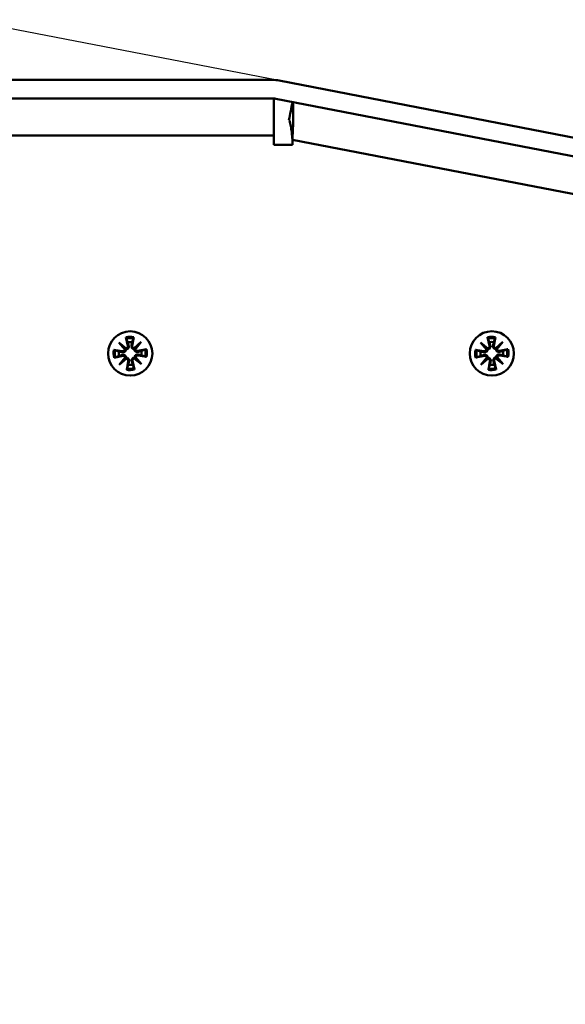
# Model space of a CAD drawing. Header units: inches. Extents: x 0.8 to 75.7, y -7.8 to 49.3.
# Tile 24 of 256: x 16.1 to 19.1, y 21.6 to 27. Entities that reach past the tile are written whole.
import ezdxf

# ---------------------------------------------------------------- set-up
doc = ezdxf.new("R2010")
doc.units = ezdxf.units.IN
doc.header["$MEASUREMENT"] = 0
for name, color, linetype, lineweight in [('Dimensions(ROSSANSI)', 7, 'Continuous', 25), ('Visible Edges(ROSSANSI)', 7, 'Continuous', 50), ('Visible Tangent Edges(ROSSANSI)', 7, 'Continuous', 50)]:
    doc.layers.add(name, color=color, linetype=linetype, lineweight=lineweight)
doc.styles.add('DEFAULT-ROSSANSI', font='arial.ttf')
doc.dimstyles.new('DEFAULT-ROSSANSI', dxfattribs={"dimtxt": 1, "dimasz": 0.098425, "dimexe": 0.125, "dimexo": 0.0625, "dimgap": 0.031496, "dimtad": 0, "dimtih": 1, "dimtoh": 1, "dimrnd": 1e-08, "dimzin": 0, "dimdsep": 46, "dimtxsty": 'DEFAULT-ROSSANSI', "dimcen": 0.09, "dimdle": 0.393701, "dimclrd": 7, "dimclre": 7, "dimclrt": 179, "dimadec": 0, "dimazin": 0, "dimtfac": 1, "dimtofl": 0, "dimtmove": 0, "dimatfit": 3, "dimfxl": 1, "dimtolj": 1, "dimtzin": 0, "dimlwd": 25, "dimlwe": 25, "dimarcsym": 0})

# ---------------------------------------------------------------- blocks, each defined once
blk = doc.blocks.new('*D7')
at = {"layer": 'Defpoints', "color": 0}
for p in [(19.9791, 26.1672), (2.7537, 7.6047), (15.8958, 5.062)]:
    blk.add_point(p, dxfattribs=at)
at = {"layer": 'Dimensions(ROSSANSI)', "color": 7, "lineweight": 25}
for p, q in [((19.9178, 26.1791), (6.7143, 28.7336)), ((6.8183, 28.6132), (4.9255, 18.8296)), ((2.7724, 7.7013), (4.6653, 17.4849)), ((15.8345, 5.0739), (2.631, 7.6284))]:
    blk.add_line(p, q, dxfattribs=at)
at = {"layer": 'Dimensions(ROSSANSI)', "color": 7}
for points in [[(6.8022, 28.6163), (6.8344, 28.6101), (6.837, 28.7099)], [(2.7563, 7.7044), (2.7885, 7.6982), (2.7537, 7.6047)]]:
    blk.add_solid(points, dxfattribs=at)
at = {"layer": 'Dimensions(ROSSANSI)', "color": 179, "lineweight": 25, "insert": (0.7831, 18.7981), "char_height": 1, "attachment_point": 1, "style": 'DEFAULT-ROSSANSI'}
blk.add_mtext('\\A1;21.50 [546.0]', dxfattribs=at)
blk = doc.blocks.new('*D9')
at = {"layer": 'Defpoints', "color": 0}
for p in [(21.4894, 26.325), (16.1888, 4.5732), (19.979, 2.9683)]:
    blk.add_point(p, dxfattribs=at)
at = {"layer": 'Dimensions(ROSSANSI)', "color": 7, "lineweight": 25}
for p, q in [((21.547, 26.3006), (28.7103, 23.2673)), ((28.5568, 23.2255), (24.5718, 13.8145)), ((20.0174, 3.0589), (24.0024, 12.4698)), ((16.2464, 4.5489), (20.0941, 2.9196))]:
    blk.add_line(p, q, dxfattribs=at)
at = {"layer": 'Dimensions(ROSSANSI)', "color": 7}
for points in [[(28.5417, 23.2319), (28.5719, 23.2191), (28.5952, 23.3161)], [(20.0022, 3.0653), (20.0325, 3.0525), (19.979, 2.9683)]]:
    blk.add_solid(points, dxfattribs=at)
at = {"layer": 'Dimensions(ROSSANSI)', "color": 179, "lineweight": 25, "insert": (20.2748, 13.7831), "char_height": 1, "attachment_point": 1, "style": 'DEFAULT-ROSSANSI'}
blk.add_mtext('\\A1;22.10 [561.3]', dxfattribs=at)
blk = doc.blocks.new('*D12')
at = {"layer": 'Defpoints', "color": 0}
for p in [(19.7898, 29.9942), (13.8515, 26.4502), (21.4107, 26.1392), (13.8515, 8.2874)]:
    blk.add_point(p, dxfattribs=at)
at = {"layer": 'Dimensions(ROSSANSI)', "color": 7, "lineweight": 25}
for p, q in [((13.8515, 26.5127), (13.8515, 30.9168)), ((21.4351, 26.1967), (22.6753, 29.1256))]:
    blk.add_line(p, q, dxfattribs=at)
for start, end in [(81.16585, 89.74941), (67.30059, 75.85919)]:
    blk.add_arc((13.8515, 8.2874), 22.5044, start, end, dxfattribs=at)
at = {"layer": 'Dimensions(ROSSANSI)', "color": 7}
for points in [[(13.9499, 30.7752), (13.95, 30.808), (13.8515, 30.7918)], [(22.5422, 29.0638), (22.5295, 29.0336), (22.6266, 29.0105)]]:
    blk.add_solid(points, dxfattribs=at)
at = {"layer": 'Dimensions(ROSSANSI)', "color": 179, "lineweight": 25, "insert": (17.3391, 30.8529), "char_height": 1, "attachment_point": 1, "style": 'DEFAULT-ROSSANSI'}
blk.add_mtext('\\A1;23°', dxfattribs=at)
blk = doc.blocks.new('*D13')
at = {"layer": 'Defpoints', "color": 0}
for p in [(13.8515, 26.4502), (16.2885, 4.7595), (15.014, 1.2385), (13.8515, -7.8366)]:
    blk.add_point(p, dxfattribs=at)
at = {"layer": 'Dimensions(ROSSANSI)', "color": 7, "lineweight": 25}
for p, q in [((13.8515, 26.3877), (13.8515, 1.1877)), ((16.2766, 4.6981), (15.5657, 1.0234))]:
    blk.add_line(p, q, dxfattribs=at)
for start, end in [(90, 91.37691), (79.66637, 89.38363)]:
    blk.add_arc((13.8515, -7.8366), 9.1493, start, end, dxfattribs=at)
at = {"layer": 'Dimensions(ROSSANSI)', "color": 7}
for points in [[(13.9498, 1.2958), (13.95, 1.3286), (13.8515, 1.3127)], [(15.4957, 1.1804), (15.4897, 1.1482), (15.5894, 1.1461)]]:
    blk.add_solid(points, dxfattribs=at)
at = {"layer": 'Dimensions(ROSSANSI)', "color": 179, "lineweight": 25, "insert": (11.7325, 1.7377), "char_height": 1, "attachment_point": 1, "style": 'DEFAULT-ROSSANSI'}
blk.add_mtext('\\A1;11°', dxfattribs=at)

msp = doc.modelspace()

# ---------------------------------------------------------------- linework, layer by layer
at = {"layer": 'Visible Edges(ROSSANSI)'}
for p, q in [((17.4436, 26.654), (14.0553, 26.654)), ((19.9791, 26.1672), (17.4823, 26.6503)), ((14.0553, 26.5521), (17.4436, 26.5521)), ((17.4534, 26.5516), (17.4534, 26.3483)), ((19.9598, 26.0672), (17.463, 26.5502)), ((17.4534, 26.3483), (17.4534, 26.2973)), ((17.5553, 26.2973), (17.5553, 26.3248)), ((17.4534, 26.2973), (17.5553, 26.2973)), ((16.6374, 25.2361), (16.6475, 25.1884)), ((16.6803, 25.2371), (16.6725, 25.189)), ((18.6307, 25.2361), (18.6407, 25.1884)), ((18.6735, 25.2371), (18.6657, 25.189)), ((16.598, 25.2071), (16.6385, 25.175)), ((16.598, 25.2071), (16.6314, 25.1753)), ((16.632, 25.1682), (16.598, 25.2071)), ((16.6821, 25.176), (16.721, 25.21)), ((16.721, 25.21), (16.6889, 25.1695)), ((16.721, 25.21), (16.6892, 25.1766)), ((18.5912, 25.2071), (18.6317, 25.175)), ((18.5912, 25.2071), (18.6246, 25.1753)), ((18.6252, 25.1682), (18.5912, 25.2071)), ((18.6753, 25.176), (18.7142, 25.21)), ((18.7142, 25.21), (18.6821, 25.1696)), ((18.7142, 25.21), (18.6824, 25.1766)), ((16.5709, 25.1664), (16.619, 25.1586)), ((16.5719, 25.1235), (16.6196, 25.1336)), ((16.6009, 25.0841), (16.633, 25.1246)), ((16.6899, 25.1259), (16.7239, 25.087)), ((16.75, 25.1706), (16.7023, 25.1605)), ((16.751, 25.1277), (16.7029, 25.1355)), ((18.5642, 25.1664), (18.6122, 25.1586)), ((18.5652, 25.1236), (18.6128, 25.1336)), ((18.5941, 25.0841), (18.6263, 25.1246)), ((18.6831, 25.1259), (18.7171, 25.087)), ((18.7432, 25.1706), (18.6955, 25.1606)), ((18.7442, 25.1278), (18.6961, 25.1356)), ((16.6398, 25.1181), (16.6009, 25.0841)), ((16.6009, 25.0841), (16.6328, 25.1175)), ((16.6416, 25.057), (16.6494, 25.1051)), ((16.6845, 25.058), (16.6744, 25.1057)), ((16.7239, 25.087), (16.6834, 25.1191)), ((16.7239, 25.087), (16.6905, 25.1188)), ((18.633, 25.1181), (18.5941, 25.0841)), ((18.5941, 25.0841), (18.626, 25.1175)), ((18.6349, 25.0571), (18.6427, 25.1051)), ((18.6777, 25.0581), (18.6677, 25.1057)), ((18.7171, 25.087), (18.6767, 25.1192)), ((18.7171, 25.087), (18.6837, 25.1189))]:
    msp.add_line(p, q, dxfattribs=at)
for centre in [(16.661, 25.147), (18.6542, 25.1471)]:
    msp.add_circle(centre, 0.122, dxfattribs=at)
for centre, radius, start, end in [((17.4436, 26.4502), 0.2038, 79.05, 90), ((17.4436, 26.4502), 0.1019, 79.05, 90), ((16.6364, 25.1861), 0.0113, 280.4588, 11.9005), ((16.661, 25.147), 0.0629, 80.3902, 102.2898), ((16.6836, 25.1872), 0.0113, 170.7795, 262.2212), ((18.6296, 25.1861), 0.0113, 280.4588, 11.9005), ((18.6542, 25.1471), 0.0629, 80.3902, 102.2898), ((18.6769, 25.1872), 0.0113, 170.7795, 262.2212), ((16.661, 25.147), 0.0629, 170.3902, 192.2898), ((16.6208, 25.1697), 0.0113, 260.7795, 352.2212), ((16.6219, 25.1225), 0.0113, 10.4588, 101.9005), ((16.7, 25.1716), 0.0113, 190.4588, 281.9005), ((16.7011, 25.1244), 0.0113, 80.7795, 172.2212), ((16.661, 25.147), 0.0629, 350.3902, 12.2898), ((18.6542, 25.1471), 0.0629, 170.3902, 192.2898), ((18.614, 25.1698), 0.0113, 260.7795, 352.2212), ((18.6152, 25.1226), 0.0113, 10.4588, 101.9005), ((18.6932, 25.1716), 0.0113, 190.4588, 281.9005), ((18.6943, 25.1244), 0.0113, 80.7795, 172.2212), ((18.6542, 25.1471), 0.0629, 350.3902, 12.2898), ((16.6383, 25.1069), 0.0113, 350.7795, 82.2212), ((16.661, 25.147), 0.0629, 260.3902, 282.2898), ((16.6855, 25.108), 0.0113, 100.4588, 191.9005), ((18.6315, 25.1069), 0.0113, 350.7795, 82.2212), ((18.6542, 25.1471), 0.0629, 260.3902, 282.2898), ((18.6787, 25.1081), 0.0113, 100.4588, 191.9005)]:
    msp.add_arc(centre, radius, start, end, dxfattribs=at)
for centre, major_axis, start_param, end_param in [((16.6355, 25.1848), (0.00648, 0.00815), 3.416662, 4.116322), ((16.622, 25.1708), (0.00784, 0.00685), 5.308456, 6.008116), ((16.6847, 25.186), (0.00685, -0.00784), 5.308456, 6.008116), ((16.6988, 25.1726), (0.00815, -0.00648), 3.416662, 4.116322), ((18.6287, 25.1849), (0.00648, 0.00815), 3.416662, 4.116322), ((18.6152, 25.1708), (0.00784, 0.00685), 5.308456, 6.008116), ((18.6779, 25.186), (0.00685, -0.00784), 5.308456, 6.008116), ((18.692, 25.1726), (0.00815, -0.00648), 3.416662, 4.116322), ((16.6232, 25.1215), (-0.00815, 0.00648), 3.416662, 4.116322), ((16.6999, 25.1233), (-0.00784, -0.00685), 5.308456, 6.008116), ((18.6164, 25.1216), (-0.00815, 0.00648), 3.416662, 4.116322), ((18.6931, 25.1234), (-0.00784, -0.00685), 5.308456, 6.008116), ((16.6372, 25.1081), (-0.00685, 0.00784), 5.308456, 6.008116), ((16.6865, 25.1093), (-0.00648, -0.00815), 3.416662, 4.116322), ((18.6305, 25.1081), (-0.00685, 0.00784), 5.308456, 6.008116), ((18.6797, 25.1093), (-0.00648, -0.00815), 3.416662, 4.116322)]:
    msp.add_ellipse(centre, major_axis=major_axis, ratio=0.988452, start_param=start_param, end_param=end_param, dxfattribs=at)
msp.add_open_spline([(17.5359, 26.4323), (17.5424, 26.4657), (17.5488, 26.499), (17.5553, 26.5324)], degree=3, dxfattribs=at)
for points, knots in [([(17.5553, 26.5324), (17.5577, 26.5319), (17.5595, 26.5087), (17.5597, 26.4317), (17.5581, 26.3784), (17.5553, 26.3248)], [-1, -1, -1, -1, -0.5, -0.5, 0, 0, 0, 0]), ([(17.5553, 26.3248), (17.5531, 26.3523), (17.5496, 26.3798), (17.5423, 26.4196), (17.5384, 26.4318), (17.5359, 26.4323)], [0, 0, 0, 0, 0.5, 0.5, 1, 1, 1, 1]), ([(16.6393, 25.229), (16.6392, 25.2293), (16.639, 25.2299), (16.6386, 25.2311), (16.6384, 25.2321), (16.6379, 25.2339), (16.6377, 25.2351), (16.6374, 25.2361)], [0.07098242, 0.07098242, 0.07098242, 0.07098242, 0.07729721, 0.07729721, 0.08500226, 0.08500226, 0.0927151, 0.0927151, 0.0927151, 0.0927151]), ([(16.6803, 25.2371), (16.6801, 25.2361), (16.6799, 25.2349), (16.6796, 25.2331), (16.6793, 25.2321), (16.679, 25.2308), (16.6789, 25.2303), (16.6787, 25.2299)], [0.03096026, 0.03096026, 0.03096026, 0.03096026, 0.0386731, 0.0386731, 0.04637815, 0.04637815, 0.05269294, 0.05269294, 0.05269294, 0.05269294]), ([(18.6326, 25.229), (18.6324, 25.2294), (18.6322, 25.2299), (18.6319, 25.2312), (18.6316, 25.2321), (18.6311, 25.234), (18.6309, 25.2351), (18.6307, 25.2361)], [0.07098242, 0.07098242, 0.07098242, 0.07098242, 0.07729721, 0.07729721, 0.08500226, 0.08500226, 0.0927151, 0.0927151, 0.0927151, 0.0927151]), ([(18.6735, 25.2371), (18.6734, 25.2361), (18.6731, 25.2349), (18.6728, 25.2331), (18.6726, 25.2321), (18.6722, 25.2309), (18.6721, 25.2303), (18.6719, 25.2299)], [0.03096026, 0.03096026, 0.03096026, 0.03096026, 0.0386731, 0.0386731, 0.04637815, 0.04637815, 0.05269294, 0.05269294, 0.05269294, 0.05269294]), ([(16.6314, 25.1753), (16.6315, 25.1751), (16.6317, 25.175), (16.6332, 25.1736), (16.6342, 25.1726), (16.636, 25.1708), (16.6369, 25.17), (16.6378, 25.1692)], [-2.1596588, -2.1596588, -2.1596588, -2.1596588, -2.1543442, -2.1543442, -2.0926152, -2.0926152, -2.0165489, -2.0165489, -2.0165489, -2.0165489]), ([(16.6525, 25.1895), (16.6526, 25.1892), (16.6527, 25.1888), (16.653, 25.187), (16.6531, 25.1852), (16.6528, 25.1818), (16.6523, 25.1801), (16.651, 25.1773), (16.6502, 25.1759), (16.6481, 25.1735), (16.6468, 25.1724), (16.6442, 25.1708), (16.6427, 25.1701), (16.64, 25.1694), (16.6389, 25.1692), (16.6378, 25.1692)], [0.16257601, 0.16257601, 0.16257601, 0.16257601, 0.16532576, 0.16532576, 0.1789931, 0.1789931, 0.19266044, 0.19266044, 0.20438857, 0.20438857, 0.2161167, 0.2161167, 0.22784483, 0.22784483, 0.23642676, 0.23642676, 0.23642676, 0.23642676]), ([(16.6831, 25.1702), (16.682, 25.1702), (16.6808, 25.1703), (16.6781, 25.1709), (16.6766, 25.1715), (16.6739, 25.173), (16.6726, 25.1741), (16.6704, 25.1764), (16.6695, 25.1777), (16.6681, 25.1805), (16.6675, 25.1821), (16.667, 25.1856), (16.667, 25.1873), (16.6672, 25.1889), (16.6673, 25.1892), (16.6673, 25.1895), (16.6674, 25.1898)], [-0.071101, -0.071101, -0.071101, -0.071101, -0.06251907, -0.06251907, -0.05079094, -0.05079094, -0.03906281, -0.03906281, -0.02733467, -0.02733467, -0.01366734, -0.01366734, 0, 0, 0, 0.00274975, 0.00274975, 0.00274975, 0.00274975]), ([(16.6892, 25.1766), (16.689, 25.1765), (16.6889, 25.1763), (16.6875, 25.1748), (16.6865, 25.1738), (16.6847, 25.172), (16.6839, 25.1711), (16.6831, 25.1702)], [-2.1596588, -2.1596588, -2.1596588, -2.1596588, -2.1543442, -2.1543442, -2.0926152, -2.0926152, -2.0165489, -2.0165489, -2.0165489, -2.0165489]), ([(18.6246, 25.1753), (18.6248, 25.1752), (18.6249, 25.175), (18.6264, 25.1736), (18.6274, 25.1726), (18.6293, 25.1709), (18.6302, 25.17), (18.631, 25.1692)], [-2.1596588, -2.1596588, -2.1596588, -2.1596588, -2.1543442, -2.1543442, -2.0926152, -2.0926152, -2.0165489, -2.0165489, -2.0165489, -2.0165489]), ([(18.6457, 25.1895), (18.6458, 25.1892), (18.6459, 25.1889), (18.6463, 25.187), (18.6464, 25.1853), (18.646, 25.1818), (18.6455, 25.1801), (18.6442, 25.1773), (18.6434, 25.176), (18.6413, 25.1735), (18.6401, 25.1724), (18.6374, 25.1708), (18.6359, 25.1701), (18.6333, 25.1694), (18.6321, 25.1693), (18.631, 25.1692)], [0.16257601, 0.16257601, 0.16257601, 0.16257601, 0.16532576, 0.16532576, 0.1789931, 0.1789931, 0.19266044, 0.19266044, 0.20438857, 0.20438857, 0.2161167, 0.2161167, 0.22784483, 0.22784483, 0.23642676, 0.23642676, 0.23642676, 0.23642676]), ([(18.6763, 25.1703), (18.6752, 25.1703), (18.674, 25.1704), (18.6713, 25.171), (18.6698, 25.1716), (18.6671, 25.1731), (18.6658, 25.1741), (18.6636, 25.1764), (18.6627, 25.1777), (18.6613, 25.1805), (18.6607, 25.1822), (18.6602, 25.1856), (18.6602, 25.1873), (18.6605, 25.1889), (18.6605, 25.1892), (18.6606, 25.1895), (18.6606, 25.1899)], [-0.071101, -0.071101, -0.071101, -0.071101, -0.06251907, -0.06251907, -0.05079094, -0.05079094, -0.03906281, -0.03906281, -0.02733467, -0.02733467, -0.01366734, -0.01366734, 0, 0, 0, 0.00274975, 0.00274975, 0.00274975, 0.00274975]), ([(18.6824, 25.1766), (18.6823, 25.1765), (18.6821, 25.1764), (18.6807, 25.1749), (18.6797, 25.1738), (18.678, 25.172), (18.6771, 25.1711), (18.6763, 25.1703)], [-2.1596588, -2.1596588, -2.1596588, -2.1596588, -2.1543442, -2.1543442, -2.0926152, -2.0926152, -2.0165489, -2.0165489, -2.0165489, -2.0165489]), ([(16.5709, 25.1664), (16.5719, 25.1662), (16.5731, 25.166), (16.5749, 25.1656), (16.5759, 25.1654), (16.5772, 25.1651), (16.5777, 25.1649), (16.5781, 25.1648)], [0.03096026, 0.03096026, 0.03096026, 0.03096026, 0.0386731, 0.0386731, 0.04637815, 0.04637815, 0.05269294, 0.05269294, 0.05269294, 0.05269294]), ([(16.579, 25.1254), (16.5787, 25.1253), (16.5781, 25.1251), (16.5769, 25.1247), (16.5759, 25.1245), (16.5741, 25.124), (16.5729, 25.1237), (16.5719, 25.1235)], [0.07098242, 0.07098242, 0.07098242, 0.07098242, 0.07729721, 0.07729721, 0.08500226, 0.08500226, 0.0927151, 0.0927151, 0.0927151, 0.0927151]), ([(16.6378, 25.1692), (16.6378, 25.1681), (16.6377, 25.1669), (16.6371, 25.1642), (16.6365, 25.1627), (16.635, 25.16), (16.634, 25.1587), (16.6316, 25.1565), (16.6303, 25.1556), (16.6275, 25.1542), (16.6259, 25.1536), (16.6224, 25.1531), (16.6207, 25.1531), (16.6191, 25.1533), (16.6188, 25.1534), (16.6185, 25.1534), (16.6182, 25.1535)], [-0.071101, -0.071101, -0.071101, -0.071101, -0.06251907, -0.06251907, -0.05079094, -0.05079094, -0.03906281, -0.03906281, -0.02733467, -0.02733467, -0.01366734, -0.01366734, 0, 0, 0, 0.00274975, 0.00274975, 0.00274975, 0.00274975]), ([(16.6185, 25.1386), (16.6189, 25.1387), (16.6192, 25.1388), (16.621, 25.1391), (16.6228, 25.1392), (16.6262, 25.1388), (16.6279, 25.1384), (16.6307, 25.1371), (16.6321, 25.1363), (16.6345, 25.1342), (16.6356, 25.1329), (16.6372, 25.1303), (16.6379, 25.1288), (16.6386, 25.1261), (16.6388, 25.125), (16.6388, 25.1239)], [0.16257601, 0.16257601, 0.16257601, 0.16257601, 0.16532576, 0.16532576, 0.1789931, 0.1789931, 0.19266044, 0.19266044, 0.20438857, 0.20438857, 0.2161167, 0.2161167, 0.22784483, 0.22784483, 0.23642676, 0.23642676, 0.23642676, 0.23642676]), ([(16.6328, 25.1175), (16.6329, 25.1176), (16.633, 25.1178), (16.6344, 25.1193), (16.6354, 25.1203), (16.6372, 25.1221), (16.638, 25.123), (16.6388, 25.1239)], [-2.1596588, -2.1596588, -2.1596588, -2.1596588, -2.1543442, -2.1543442, -2.0926152, -2.0926152, -2.0165489, -2.0165489, -2.0165489, -2.0165489]), ([(16.6388, 25.1239), (16.6399, 25.1239), (16.6411, 25.1238), (16.6438, 25.1232), (16.6454, 25.1226), (16.648, 25.121), (16.6494, 25.12), (16.6516, 25.1177), (16.6524, 25.1164), (16.6538, 25.1136), (16.6544, 25.1119), (16.6549, 25.1085), (16.6549, 25.1068), (16.6547, 25.1052), (16.6546, 25.1049), (16.6546, 25.1046), (16.6545, 25.1043)], [-0.071101, -0.071101, -0.071101, -0.071101, -0.06251907, -0.06251907, -0.05079094, -0.05079094, -0.03906281, -0.03906281, -0.02733467, -0.02733467, -0.01366734, -0.01366734, 0, 0, 0, 0.00274975, 0.00274975, 0.00274975, 0.00274975]), ([(16.6694, 25.1046), (16.6693, 25.1049), (16.6693, 25.1053), (16.6689, 25.1071), (16.6688, 25.1089), (16.6692, 25.1123), (16.6696, 25.114), (16.6709, 25.1168), (16.6717, 25.1182), (16.6738, 25.1206), (16.6751, 25.1217), (16.6777, 25.1233), (16.6792, 25.124), (16.6819, 25.1247), (16.683, 25.1249), (16.6841, 25.1249)], [0.16257601, 0.16257601, 0.16257601, 0.16257601, 0.16532576, 0.16532576, 0.1789931, 0.1789931, 0.19266044, 0.19266044, 0.20438857, 0.20438857, 0.2161167, 0.2161167, 0.22784483, 0.22784483, 0.23642676, 0.23642676, 0.23642676, 0.23642676]), ([(16.7034, 25.1555), (16.7031, 25.1554), (16.7028, 25.1553), (16.7009, 25.155), (16.6992, 25.1549), (16.6957, 25.1552), (16.694, 25.1557), (16.6912, 25.157), (16.6898, 25.1578), (16.6874, 25.1599), (16.6863, 25.1612), (16.6847, 25.1638), (16.684, 25.1653), (16.6833, 25.168), (16.6831, 25.1691), (16.6831, 25.1702)], [0.16257601, 0.16257601, 0.16257601, 0.16257601, 0.16532576, 0.16532576, 0.1789931, 0.1789931, 0.19266044, 0.19266044, 0.20438857, 0.20438857, 0.2161167, 0.2161167, 0.22784483, 0.22784483, 0.23642676, 0.23642676, 0.23642676, 0.23642676]), ([(16.6841, 25.1249), (16.6841, 25.126), (16.6843, 25.1272), (16.6849, 25.1299), (16.6855, 25.1314), (16.687, 25.1341), (16.688, 25.1354), (16.6903, 25.1376), (16.6916, 25.1385), (16.6944, 25.1399), (16.6961, 25.1405), (16.6995, 25.141), (16.7012, 25.141), (16.7028, 25.1408), (16.7031, 25.1407), (16.7034, 25.1407), (16.7037, 25.1406)], [-0.071101, -0.071101, -0.071101, -0.071101, -0.06251907, -0.06251907, -0.05079094, -0.05079094, -0.03906281, -0.03906281, -0.02733467, -0.02733467, -0.01366734, -0.01366734, 0, 0, 0, 0.00274975, 0.00274975, 0.00274975, 0.00274975]), ([(16.6905, 25.1188), (16.6904, 25.119), (16.6903, 25.1191), (16.6888, 25.1205), (16.6877, 25.1215), (16.6859, 25.1233), (16.685, 25.1241), (16.6841, 25.1249)], [-2.1596588, -2.1596588, -2.1596588, -2.1596588, -2.1543442, -2.1543442, -2.0926152, -2.0926152, -2.0165489, -2.0165489, -2.0165489, -2.0165489]), ([(16.7429, 25.1687), (16.7433, 25.1688), (16.7438, 25.169), (16.745, 25.1694), (16.746, 25.1696), (16.7478, 25.1701), (16.749, 25.1704), (16.75, 25.1706)], [0.07098242, 0.07098242, 0.07098242, 0.07098242, 0.07729721, 0.07729721, 0.08500226, 0.08500226, 0.0927151, 0.0927151, 0.0927151, 0.0927151]), ([(16.751, 25.1277), (16.75, 25.1279), (16.7488, 25.1281), (16.747, 25.1285), (16.746, 25.1287), (16.7447, 25.129), (16.7442, 25.1292), (16.7438, 25.1293)], [0.03096026, 0.03096026, 0.03096026, 0.03096026, 0.0386731, 0.0386731, 0.04637815, 0.04637815, 0.05269294, 0.05269294, 0.05269294, 0.05269294]), ([(18.5642, 25.1664), (18.5652, 25.1663), (18.5663, 25.166), (18.5682, 25.1657), (18.5691, 25.1655), (18.5704, 25.1651), (18.571, 25.165), (18.5713, 25.1648)], [0.03096026, 0.03096026, 0.03096026, 0.03096026, 0.0386731, 0.0386731, 0.04637815, 0.04637815, 0.05269294, 0.05269294, 0.05269294, 0.05269294]), ([(18.5723, 25.1255), (18.5719, 25.1253), (18.5713, 25.1251), (18.5701, 25.1248), (18.5691, 25.1245), (18.5673, 25.124), (18.5662, 25.1238), (18.5652, 25.1236)], [0.07098242, 0.07098242, 0.07098242, 0.07098242, 0.07729721, 0.07729721, 0.08500226, 0.08500226, 0.0927151, 0.0927151, 0.0927151, 0.0927151]), ([(18.631, 25.1692), (18.631, 25.1681), (18.6309, 25.1669), (18.6303, 25.1642), (18.6297, 25.1627), (18.6282, 25.16), (18.6272, 25.1587), (18.6248, 25.1565), (18.6235, 25.1556), (18.6208, 25.1542), (18.6191, 25.1536), (18.6157, 25.1531), (18.6139, 25.1531), (18.6124, 25.1534), (18.612, 25.1534), (18.6117, 25.1535), (18.6114, 25.1535)], [-0.071101, -0.071101, -0.071101, -0.071101, -0.06251907, -0.06251907, -0.05079094, -0.05079094, -0.03906281, -0.03906281, -0.02733467, -0.02733467, -0.01366734, -0.01366734, 0, 0, 0, 0.00274975, 0.00274975, 0.00274975, 0.00274975]), ([(18.6118, 25.1386), (18.6121, 25.1387), (18.6124, 25.1388), (18.6143, 25.1392), (18.616, 25.1393), (18.6194, 25.1389), (18.6211, 25.1384), (18.6239, 25.1371), (18.6253, 25.1363), (18.6277, 25.1342), (18.6288, 25.133), (18.6305, 25.1304), (18.6311, 25.1288), (18.6318, 25.1262), (18.632, 25.125), (18.6321, 25.1239)], [0.16257601, 0.16257601, 0.16257601, 0.16257601, 0.16532576, 0.16532576, 0.1789931, 0.1789931, 0.19266044, 0.19266044, 0.20438857, 0.20438857, 0.2161167, 0.2161167, 0.22784483, 0.22784483, 0.23642676, 0.23642676, 0.23642676, 0.23642676]), ([(18.626, 25.1175), (18.6261, 25.1177), (18.6262, 25.1178), (18.6277, 25.1193), (18.6286, 25.1203), (18.6304, 25.1222), (18.6312, 25.1231), (18.6321, 25.1239)], [-2.1596588, -2.1596588, -2.1596588, -2.1596588, -2.1543442, -2.1543442, -2.0926152, -2.0926152, -2.0165489, -2.0165489, -2.0165489, -2.0165489]), ([(18.6321, 25.1239), (18.6332, 25.1239), (18.6343, 25.1238), (18.637, 25.1232), (18.6386, 25.1226), (18.6413, 25.1211), (18.6426, 25.1201), (18.6448, 25.1177), (18.6457, 25.1164), (18.6471, 25.1137), (18.6476, 25.112), (18.6482, 25.1086), (18.6481, 25.1068), (18.6479, 25.1053), (18.6479, 25.1049), (18.6478, 25.1046), (18.6477, 25.1043)], [-0.071101, -0.071101, -0.071101, -0.071101, -0.06251907, -0.06251907, -0.05079094, -0.05079094, -0.03906281, -0.03906281, -0.02733467, -0.02733467, -0.01366734, -0.01366734, 0, 0, 0, 0.00274975, 0.00274975, 0.00274975, 0.00274975]), ([(18.6626, 25.1047), (18.6625, 25.105), (18.6625, 25.1053), (18.6621, 25.1072), (18.662, 25.1089), (18.6624, 25.1123), (18.6629, 25.114), (18.6641, 25.1169), (18.665, 25.1182), (18.667, 25.1206), (18.6683, 25.1217), (18.6709, 25.1234), (18.6724, 25.124), (18.6751, 25.1247), (18.6763, 25.1249), (18.6774, 25.125)], [0.16257601, 0.16257601, 0.16257601, 0.16257601, 0.16532576, 0.16532576, 0.1789931, 0.1789931, 0.19266044, 0.19266044, 0.20438857, 0.20438857, 0.2161167, 0.2161167, 0.22784483, 0.22784483, 0.23642676, 0.23642676, 0.23642676, 0.23642676]), ([(18.6966, 25.1555), (18.6963, 25.1554), (18.696, 25.1554), (18.6941, 25.155), (18.6924, 25.1549), (18.6889, 25.1553), (18.6872, 25.1558), (18.6844, 25.157), (18.6831, 25.1579), (18.6806, 25.1599), (18.6795, 25.1612), (18.6779, 25.1638), (18.6772, 25.1653), (18.6765, 25.168), (18.6764, 25.1692), (18.6763, 25.1703)], [0.16257601, 0.16257601, 0.16257601, 0.16257601, 0.16532576, 0.16532576, 0.1789931, 0.1789931, 0.19266044, 0.19266044, 0.20438857, 0.20438857, 0.2161167, 0.2161167, 0.22784483, 0.22784483, 0.23642676, 0.23642676, 0.23642676, 0.23642676]), ([(18.6774, 25.125), (18.6774, 25.1261), (18.6775, 25.1272), (18.6781, 25.1299), (18.6787, 25.1315), (18.6802, 25.1342), (18.6812, 25.1355), (18.6835, 25.1377), (18.6848, 25.1386), (18.6876, 25.14), (18.6893, 25.1405), (18.6927, 25.1411), (18.6944, 25.141), (18.696, 25.1408), (18.6963, 25.1408), (18.6966, 25.1407), (18.697, 25.1406)], [-0.071101, -0.071101, -0.071101, -0.071101, -0.06251907, -0.06251907, -0.05079094, -0.05079094, -0.03906281, -0.03906281, -0.02733467, -0.02733467, -0.01366734, -0.01366734, 0, 0, 0, 0.00274975, 0.00274975, 0.00274975, 0.00274975]), ([(18.6837, 25.1189), (18.6836, 25.119), (18.6835, 25.1191), (18.682, 25.1206), (18.6809, 25.1215), (18.6791, 25.1233), (18.6782, 25.1242), (18.6774, 25.125)], [-2.1596588, -2.1596588, -2.1596588, -2.1596588, -2.1543442, -2.1543442, -2.0926152, -2.0926152, -2.0165489, -2.0165489, -2.0165489, -2.0165489]), ([(18.7361, 25.1687), (18.7365, 25.1688), (18.737, 25.169), (18.7383, 25.1694), (18.7392, 25.1697), (18.741, 25.1701), (18.7422, 25.1704), (18.7432, 25.1706)], [0.07098242, 0.07098242, 0.07098242, 0.07098242, 0.07729721, 0.07729721, 0.08500226, 0.08500226, 0.0927151, 0.0927151, 0.0927151, 0.0927151]), ([(18.7442, 25.1278), (18.7432, 25.1279), (18.742, 25.1281), (18.7402, 25.1285), (18.7392, 25.1287), (18.738, 25.129), (18.7374, 25.1292), (18.737, 25.1293)], [0.03096026, 0.03096026, 0.03096026, 0.03096026, 0.0386731, 0.0386731, 0.04637815, 0.04637815, 0.05269294, 0.05269294, 0.05269294, 0.05269294]), ([(16.6416, 25.057), (16.6418, 25.058), (16.642, 25.0592), (16.6424, 25.061), (16.6426, 25.062), (16.6429, 25.0633), (16.6431, 25.0638), (16.6432, 25.0642)], [0.03096026, 0.03096026, 0.03096026, 0.03096026, 0.0386731, 0.0386731, 0.04637815, 0.04637815, 0.05269294, 0.05269294, 0.05269294, 0.05269294]), ([(16.6826, 25.0651), (16.6827, 25.0648), (16.6829, 25.0642), (16.6833, 25.063), (16.6836, 25.062), (16.684, 25.0602), (16.6843, 25.059), (16.6845, 25.058)], [0.07098242, 0.07098242, 0.07098242, 0.07098242, 0.07729721, 0.07729721, 0.08500226, 0.08500226, 0.0927151, 0.0927151, 0.0927151, 0.0927151]), ([(18.6349, 25.0571), (18.635, 25.0581), (18.6352, 25.0592), (18.6356, 25.0611), (18.6358, 25.0621), (18.6361, 25.0633), (18.6363, 25.0639), (18.6364, 25.0642)], [0.03096026, 0.03096026, 0.03096026, 0.03096026, 0.0386731, 0.0386731, 0.04637815, 0.04637815, 0.05269294, 0.05269294, 0.05269294, 0.05269294]), ([(18.6758, 25.0652), (18.6759, 25.0648), (18.6761, 25.0642), (18.6765, 25.063), (18.6768, 25.062), (18.6772, 25.0602), (18.6775, 25.0591), (18.6777, 25.0581)], [0.07098242, 0.07098242, 0.07098242, 0.07098242, 0.07729721, 0.07729721, 0.08500226, 0.08500226, 0.0927151, 0.0927151, 0.0927151, 0.0927151])]:
    msp.add_open_spline(points, degree=3, knots=knots, dxfattribs=at)
for points, weights in [([(16.6715, 25.2091), (16.6746, 25.218), (16.6787, 25.2299)], [1, 1.01175609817, 1.00190629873]), ([(18.6647, 25.2091), (18.6678, 25.218), (18.6719, 25.2299)], [1, 1.01175609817, 1.00190629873]), ([(16.6393, 25.229), (16.6441, 25.2173), (16.6476, 25.2085)], [1.00190629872, 1.01175609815, 1]), ([(16.6476, 25.2085), (16.6505, 25.1972), (16.6525, 25.1895)], [1, 1.21603709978, 1.42821156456]), ([(16.6674, 25.1898), (16.6691, 25.1977), (16.6715, 25.2091)], [1.42821156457, 1.21603709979, 1]), ([(18.6326, 25.229), (18.6373, 25.2173), (18.6408, 25.2085)], [1.00190629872, 1.01175609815, 1]), ([(18.6408, 25.2085), (18.6437, 25.1973), (18.6457, 25.1895)], [1, 1.21603709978, 1.42821156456]), ([(18.6606, 25.1899), (18.6623, 25.1977), (18.6647, 25.2091)], [1.42821156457, 1.21603709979, 1]), ([(16.599, 25.1575), (16.59, 25.1606), (16.5781, 25.1648)], [1, 1.01175609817, 1.00190629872]), ([(16.579, 25.1254), (16.5907, 25.1301), (16.5995, 25.1337)], [1.00190629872, 1.01175609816, 1]), ([(16.6182, 25.1535), (16.6104, 25.1551), (16.599, 25.1575)], [1.42821156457, 1.21603709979, 1]), ([(16.5995, 25.1337), (16.6108, 25.1366), (16.6185, 25.1386)], [1, 1.21603709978, 1.42821156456]), ([(16.7224, 25.1604), (16.7111, 25.1575), (16.7034, 25.1555)], [1, 1.21603709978, 1.42821156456]), ([(16.7037, 25.1406), (16.7116, 25.1389), (16.723, 25.1365)], [1.42821156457, 1.21603709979, 1]), ([(16.7429, 25.1687), (16.7312, 25.164), (16.7224, 25.1604)], [1.00190629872, 1.01175609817, 1]), ([(16.723, 25.1365), (16.7319, 25.1334), (16.7438, 25.1293)], [1, 1.01175609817, 1.00190629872]), ([(18.5922, 25.1576), (18.5832, 25.1607), (18.5713, 25.1648)], [1, 1.01175609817, 1.00190629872]), ([(18.5723, 25.1255), (18.584, 25.1302), (18.5927, 25.1337)], [1.00190629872, 1.01175609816, 1]), ([(18.6114, 25.1535), (18.6036, 25.1552), (18.5922, 25.1576)], [1.42821156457, 1.21603709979, 1]), ([(18.5927, 25.1337), (18.604, 25.1366), (18.6118, 25.1386)], [1, 1.21603709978, 1.42821156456]), ([(18.7156, 25.1605), (18.7044, 25.1575), (18.6966, 25.1555)], [1, 1.21603709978, 1.42821156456]), ([(18.697, 25.1406), (18.7048, 25.139), (18.7162, 25.1366)], [1.42821156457, 1.21603709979, 1]), ([(18.7361, 25.1687), (18.7244, 25.164), (18.7156, 25.1605)], [1.00190629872, 1.01175609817, 1]), ([(18.7162, 25.1366), (18.7251, 25.1335), (18.737, 25.1293)], [1, 1.01175609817, 1.00190629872]), ([(16.6505, 25.085), (16.6474, 25.0761), (16.6432, 25.0642)], [1, 1.01175609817, 1.00190629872]), ([(16.6545, 25.1043), (16.6529, 25.0964), (16.6505, 25.085)], [1.42821156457, 1.21603709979, 1]), ([(16.6744, 25.0856), (16.6714, 25.0969), (16.6694, 25.1046)], [1, 1.21603709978, 1.42821156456]), ([(16.6826, 25.0651), (16.6779, 25.0768), (16.6744, 25.0856)], [1.00190629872, 1.01175609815, 1]), ([(18.6437, 25.0851), (18.6406, 25.0762), (18.6364, 25.0642)], [1, 1.01175609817, 1.00190629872]), ([(18.6477, 25.1043), (18.6461, 25.0965), (18.6437, 25.0851)], [1.42821156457, 1.21603709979, 1]), ([(18.6676, 25.0856), (18.6646, 25.0969), (18.6626, 25.1047)], [1, 1.21603709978, 1.42821156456]), ([(18.6758, 25.0652), (18.6711, 25.0769), (18.6676, 25.0856)], [1.00190629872, 1.01175609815, 1])]:
    msp.add_rational_spline(points, weights, degree=2, dxfattribs=at)
at = {"layer": 'Visible Tangent Edges(ROSSANSI)'}
for p, q in [((14.1572, 26.3483), (17.4534, 26.3483)), ((17.5553, 26.3248), (19.9211, 25.8671)), ((16.6475, 25.1884), (16.6525, 25.1895)), ((16.6725, 25.189), (16.6674, 25.1898)), ((18.6407, 25.1884), (18.6457, 25.1895)), ((18.6657, 25.189), (18.6606, 25.1899)), ((16.619, 25.1586), (16.6182, 25.1535)), ((16.6196, 25.1336), (16.6185, 25.1386)), ((16.7023, 25.1605), (16.7034, 25.1555)), ((16.7029, 25.1355), (16.7037, 25.1406)), ((18.6122, 25.1586), (18.6114, 25.1535)), ((18.6128, 25.1336), (18.6118, 25.1386)), ((18.6955, 25.1606), (18.6966, 25.1555)), ((18.6961, 25.1356), (18.697, 25.1406)), ((16.6494, 25.1051), (16.6545, 25.1043)), ((16.6744, 25.1057), (16.6694, 25.1046)), ((18.6427, 25.1051), (18.6477, 25.1043)), ((18.6677, 25.1057), (18.6626, 25.1047))]:
    msp.add_line(p, q, dxfattribs=at)
for centre, radius, start, end in [((16.661, 25.147), 0.0921, 77.8804, 104.7996), ((16.661, 25.147), 0.0847, 77.8981, 104.7819), ((18.6542, 25.1471), 0.0921, 77.8804, 104.7996), ((18.6542, 25.1471), 0.0847, 77.8981, 104.7819), ((16.661, 25.147), 0.0921, 167.8804, 194.7996), ((16.661, 25.147), 0.0847, 167.8981, 194.7819), ((16.661, 25.147), 0.0847, 347.8981, 14.7819), ((16.661, 25.147), 0.0921, 347.8804, 14.7996), ((18.6542, 25.1471), 0.0921, 167.8804, 194.7996), ((18.6542, 25.1471), 0.0847, 167.8981, 194.7819), ((18.6542, 25.1471), 0.0847, 347.8981, 14.7819), ((18.6542, 25.1471), 0.0921, 347.8804, 14.7996), ((16.661, 25.147), 0.0921, 257.8804, 284.7996), ((16.661, 25.147), 0.0847, 257.8981, 284.7819), ((18.6542, 25.1471), 0.0921, 257.8804, 284.7996), ((18.6542, 25.1471), 0.0847, 257.8981, 284.7819)]:
    msp.add_arc(centre, radius, start, end, dxfattribs=at)

# ---------------------------------------------------------------- dimensions: what is measured, and where the dimension line sits
at = {"layer": 'Dimensions(ROSSANSI)', "color": 7, "lineweight": 25}
for base, center, p1, picture, middle in [((19.7898, 29.9942), (13.8515, 8.2874), (21.4107, 26.1392), '*D12', (18.3285, 30.342)), ((15.014, 1.2385), (13.8515, -7.8366), (16.2885, 4.7595), '*D13', (12.6663, 1.2356))]:
    dim = msp.add_angular_dim_3p(base=base, center=center, p1=p1, p2=(13.8515, 26.4502), dimstyle='DEFAULT-ROSSANSI', override={"dimadec": 0, "dimtp": 0, "dimtm": 0, "dimtdec": 0}, dxfattribs=at)
    dim.commit()
    dim.dimension.update_dxf_attribs({"geometry": picture, "text_midpoint": middle, "dimtype": 165})
for base, p1, p2, angle, picture, middle in [((2.7537, 7.6047), (19.9791, 26.1672), (15.8958, 5.062), 79.05, '*D7', (4.7954, 18.1573)), ((19.979, 2.9683), (21.4894, 26.325), (16.1888, 4.5732), 67.05, '*D9', (24.2871, 13.1422))]:
    dim = msp.add_linear_dim(base=base, p1=p1, p2=p2, angle=angle, dimstyle='DEFAULT-ROSSANSI', override={"dimdec": 2, "dimtp": 0, "dimtm": 0, "dimtdec": 2, "dimatfit": 1}, dxfattribs=at)
    dim.commit()
    dim.dimension.update_dxf_attribs({"geometry": picture, "text_midpoint": middle, "dimtype": 160})

doc.saveas('drawing.dxf')
